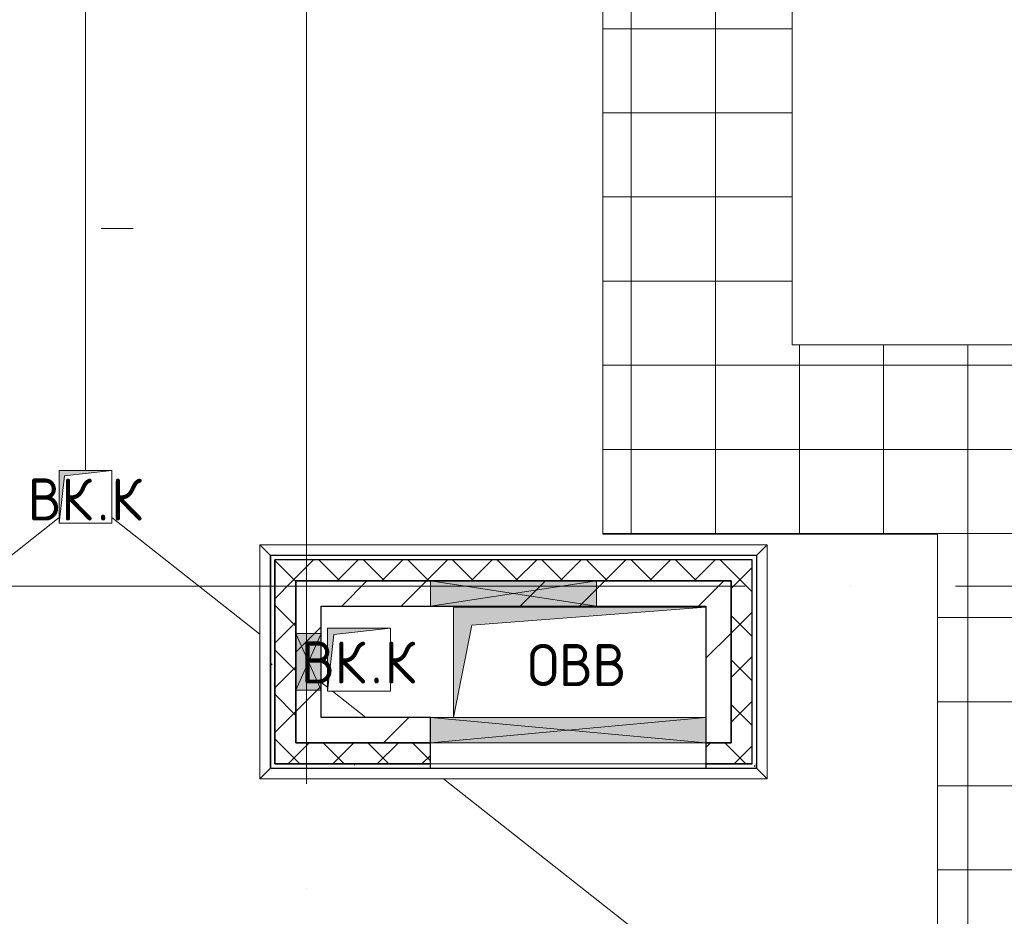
# Model space of a CAD drawing. Header units: millimetres. Extents: x -30540 to 150652, y -11730 to 123410.
# Tile 77 of 113: x 98292 to 102974, y 41780 to 46043. Entities that reach past the tile are written whole.
import ezdxf

# ---------------------------------------------------------------- set-up
doc = ezdxf.new("R2010")
doc.units = ezdxf.units.MM
doc.linetypes.add('ADSK_Линия сетки', pattern=[5000, 4000, -500, 0, -500])
for name, color, linetype, lineweight in [('A-____-NOTE-TEXT', 7, 'Continuous', 18), ('A-GENM-____-OTLN', 7, 'Continuous', 18), ('A-GLAZ-____-MCUT', 7, 'Continuous', 9), ('A-GLAZ-____-OTLN', 7, 'Continuous', 18), ('A-ROOF-____-OTLN', 7, 'Continuous', 18), ('A-ROOF-____-PATT', 7, 'Continuous', 18), ('A-WALL-____-MCUT', 7, 'Continuous', 40), ('A-WALL-____-OTLN', 7, 'Continuous', 18), ('A-WALL-____-PATT', 7, 'Continuous', 40), ('I-WALL-____-MCUT', 7, 'Continuous', 40), ('I-WALL-____-OTLN', 7, 'Continuous', 18), ('M-EQPM-____-OTLN', 7, 'Continuous', 18), ('P-SANR-FIXT-OTLN', 7, 'Continuous', 18), ('S-GRID-____-OTLN', 7, 'Continuous', 9)]:
    doc.layers.add(name, color=color, linetype=linetype, lineweight=lineweight)
doc.styles.add('GOST Common', font='GOST_Common.ttf', dxfattribs={"height": 200})
pattern_1 = [(45, (0, 0), (-424.264, 424.264), []), (45, (0, 282.8), (-424.264, 424.264), [])]
pattern_2 = [(45, (0, 0), (-106.06602, 106.06602), []), (135, (0, 0), (-106.06602, -106.06602), [])]
pattern_3 = [(0, (0, 0), (406.4, 101.6), [6.706, -298.094, 6.706, -298.094, -1625.6]), (0, (0, 0), (406.4, 101.6), [-609.6, 6.706, -602.894, 6.706, -298.094, -711.2]), (0, (0, 0), (406.4, 101.6), [-1524, 6.706, -196.494, 6.706, -501.294]), (120, (152.4, 50.8), (-291.18818, 301.15272), [6.706, -298.094, 6.706, -298.094, -1625.6]), (120, (152.4, 50.8), (-291.18818, 301.15272), [-609.6, 6.706, -602.894, 6.706, -298.094, -711.2]), (120, (152.4, 50.8), (-291.18818, 301.15272), [-1524, 6.706, -196.494, 6.706, -501.294]), (240, (203.2, 254), (-115.21182, -402.75272), [6.706, -298.094, 6.706, -298.094, -1625.6]), (240, (203.2, 254), (-115.21182, -402.75272), [-609.6, 6.706, -602.894, 6.706, -298.094, -711.2]), (240, (203.2, 254), (-115.21182, -402.75272), [-1524, 6.706, -196.494, 6.706, -501.294])]

# ---------------------------------------------------------------- blocks, each defined once
blk = doc.blocks.new('АР_Канал вертикальный прямоугольный - ВК_К-5750316-Кровля ЭЛ')
at = {"layer": 'M-EQPM-____-OTLN', "lineweight": 13, "true_color": 0xe2e2e2}
blk.add_hatch(color=254, dxfattribs=at).paths.add_polyline_path([(-150, -150), (-120, 120), (150, 150), (-150, 150)])
at = {"layer": 'M-EQPM-____-OTLN', "color": 253, "lineweight": 13, "true_color": 0xaaaaaa}
for p, q in [((150, 150), (-150, 150)), ((-150, 150), (-150, -150)), ((150, 150), (-150, 150)), ((-150, 150), (-150, -150)), ((-150, -150), (-150, 150)), ((-150, 150), (150, 150)), ((-120, 120), (150, 150)), ((-120, 120), (150, 150)), ((150, -150), (150, 150)), ((150, 150), (150, -150)), ((-150, -150), (-120, 120)), ((-150, -150), (-120, 120)), ((-150, -150), (150, -150)), ((150, -150), (-150, -150))]:
    blk.add_line(p, q, dxfattribs=at)
blk = doc.blocks.new('АР_Канал вертикальный прямоугольный - ОВВ-5757467-Кровля ЭЛ')
at = {"layer": 'M-EQPM-____-OTLN', "lineweight": 13, "true_color": 0xe2e2e2}
blk.add_hatch(color=254, dxfattribs=at).paths.add_polyline_path([(-600, -262.5), (-513.75, 176.25), (600, 262.5), (-600, 262.5)])
at = {"layer": 'M-EQPM-____-OTLN', "color": 253, "lineweight": 13, "true_color": 0xaaaaaa}
for p, q in [((600, 262.5), (-600, 262.5)), ((-600, 262.5), (-600, -262.5)), ((600, 262.5), (-600, 262.5)), ((-600, 262.5), (-600, -262.5)), ((-600, -262.5), (-600, 262.5)), ((-600, 262.5), (600, 262.5)), ((-513.75, 176.25), (600, 262.5)), ((-513.75, 176.25), (600, 262.5)), ((-600, -262.5), (-513.75, 176.25)), ((-600, -262.5), (-513.75, 176.25))]:
    blk.add_line(p, q, dxfattribs=at)
blk = doc.blocks.new('Воронка_21 - 2In Diameter-2088874-Кровля ЭЛ')
at = {"layer": 'P-SANR-FIXT-OTLN', "color": 253, "lineweight": 13, "true_color": 0xaaaaaa}
blk.add_line((98679.8, 45050), (98832.2, 45050), dxfattribs=at)
blk = doc.blocks.new('АР_Отверстие прямоугольное - ОВВ-6391445-Кровля ЭЛ')
at = {"layer": 'A-GLAZ-____-OTLN', "lineweight": 13, "true_color": 0xf0f0f0}
blk.add_hatch(color=7, dxfattribs=at).paths.add_polyline_path([(520, -60), (520, 60), (-270, 60), (-270, -60), (-198.8, -60)])
at = {"layer": 'A-GLAZ-____-MCUT', "color": 253, "lineweight": 15, "true_color": 0xaaaaaa}
for p, q in [((-270, 60), (-270, -60)), ((520, 60), (520, -60))]:
    blk.add_line(p, q, dxfattribs=at)
at = {"layer": 'A-GLAZ-____-OTLN', "color": 253, "lineweight": 5, "true_color": 0xaaaaaa}
for p, q in [((520, 60), (-270, -60)), ((-270, 60), (520, -60))]:
    blk.add_line(p, q, dxfattribs=at)
at = {"layer": 'A-GLAZ-____-OTLN', "color": 253, "lineweight": 13, "true_color": 0xaaaaaa}
for p, q in [((520, 60), (-270, 60)), ((-270, 60), (-270, -60)), ((520, -60), (520, 60)), ((-270, -60), (520, -60))]:
    blk.add_line(p, q, dxfattribs=at)
blk = doc.blocks.new('АР_Отверстие прямоугольное - ОВВ-5785469-Кровля ЭЛ')
at = {"layer": 'A-GLAZ-____-OTLN', "lineweight": 13, "true_color": 0xf0f0f0}
blk.add_hatch(color=7, dxfattribs=at).paths.add_polyline_path([(-530, -60), (780, -60), (780, 60), (-530, 60)])
at = {"layer": 'A-GLAZ-____-MCUT', "color": 253, "lineweight": 15, "true_color": 0xaaaaaa}
for p, q in [((-530, 60), (-530, -60)), ((780, 60), (780, -60))]:
    blk.add_line(p, q, dxfattribs=at)
at = {"layer": 'A-GLAZ-____-OTLN', "color": 253, "lineweight": 5, "true_color": 0xaaaaaa}
for p, q in [((780, 60), (-530, -60)), ((-530, 60), (780, -60))]:
    blk.add_line(p, q, dxfattribs=at)
at = {"layer": 'A-GLAZ-____-OTLN', "color": 253, "lineweight": 13, "true_color": 0xaaaaaa}
for p, q in [((780, 60), (-530, 60)), ((-530, 60), (-530, -60)), ((780, -60), (780, 60)), ((-530, -60), (780, -60))]:
    blk.add_line(p, q, dxfattribs=at)
blk = doc.blocks.new('АР_Отверстие прямоугольное1 - ВК-6638912-Кровля ЭЛ')
at = {"layer": 'A-GLAZ-____-OTLN', "lineweight": 13, "true_color": 0xf0f0f0}
blk.add_hatch(color=7, dxfattribs=at).paths.add_polyline_path([(-10, -60), (260, -60), (260, 60), (-10, 60)])
at = {"layer": 'A-GLAZ-____-MCUT', "color": 253, "lineweight": 15, "true_color": 0xaaaaaa}
for p, q in [((-10, 60), (-10, -60)), ((260, 60), (260, -60))]:
    blk.add_line(p, q, dxfattribs=at)
at = {"layer": 'A-GLAZ-____-OTLN', "color": 253, "lineweight": 5, "true_color": 0xaaaaaa}
for p, q in [((260, 60), (-10, -60)), ((-10, 60), (260, -60))]:
    blk.add_line(p, q, dxfattribs=at)
at = {"layer": 'A-GLAZ-____-OTLN', "color": 253, "lineweight": 13, "true_color": 0xaaaaaa}
for p, q in [((260, 60), (-10, 60)), ((-10, 60), (-10, -60)), ((260, -60), (260, 60)), ((-10, -60), (260, -60))]:
    blk.add_line(p, q, dxfattribs=at)
blk = doc.blocks.new('АР_Канал вертикальный прямоугольный - ВК_К-6176987-Кровля ЭЛ')
at = {"layer": 'M-EQPM-____-OTLN', "lineweight": 13, "true_color": 0xe2e2e2}
blk.add_hatch(color=254, dxfattribs=at).paths.add_polyline_path([(-125, -125), (-100, 100), (125, 125), (-125, 125)])
at = {"layer": 'M-EQPM-____-OTLN', "color": 253, "lineweight": 13, "true_color": 0xaaaaaa}
for p, q in [((125, 125), (-125, 125)), ((-125, 125), (-125, -125)), ((125, 125), (-125, 125)), ((-125, 125), (-125, -125)), ((-125, -125), (-125, 125)), ((-125, 125), (125, 125)), ((-125, -125), (-100, 100)), ((-125, -125), (-100, 100)), ((-100, 100), (125, 125)), ((-100, 100), (125, 125)), ((125, -125), (125, 125)), ((125, 125), (125, -125)), ((-125, -125), (125, -125)), ((125, -125), (-125, -125))]:
    blk.add_line(p, q, dxfattribs=at)
blk = doc.blocks.new('_GM_Dt-St-D_Фартук гнутый из оцинкованной стали_Пристенный_Тип 1__c-верхняя кромка с отгибом_ - ФС-1_3_50х70У100-1_5_t__RAL7016-6262802-Кровля ЭЛ')
at = {"layer": 'A-GENM-____-OTLN', "color": 253, "lineweight": 13, "true_color": 0xaaaaaa}
for p, q in [((0, 50), (2413, 50)), ((50, 0), (0, 50)), ((2413, 50), (2363, 0)), ((50, 0), (2363, 0)), ((50, 0), (50, -1.5)), ((2363, -1.5), (2363, 0)), ((71.5, -1.5), (2363, -1.5))]:
    blk.add_line(p, q, dxfattribs=at)
blk = doc.blocks.new('_GM_Dt-St-D_Фартук гнутый из оцинкованной стали_Пристенный_Тип 1__c-верхняя кромка с отгибом_ - ФС-1_3_50х70У100-1_5_t__RAL7016-6262808-Кровля ЭЛ')
at = {"layer": 'A-GENM-____-OTLN', "color": 253, "lineweight": 13, "true_color": 0xaaaaaa}
for p, q in [((0, 50), (1113, 50)), ((50, 0), (0, 50)), ((1113, 50), (1063, 0)), ((50, 0), (1063, 0)), ((50, 0), (50, -1.5)), ((1063, -1.5), (1063, 0)), ((50, -1.5), (1041.5, -1.5))]:
    blk.add_line(p, q, dxfattribs=at)
blk = doc.blocks.new('_GM_Dt-St-D_Фартук гнутый из оцинкованной стали_Пристенный_Тип 1__c-верхняя кромка с отгибом_ - ФС-1_3_50х70У100-1_5_t__RAL7016-6262805-Кровля ЭЛ')
at = {"layer": 'A-GENM-____-OTLN', "color": 253, "lineweight": 13, "true_color": 0xaaaaaa}
for p, q in [((0, -50), (50, 0)), ((50, 1.5), (50, 0)), ((1063, 0), (50, 0)), ((1063, 0), (1063, 1.5)), ((1063, 0), (1113, -50)), ((1113, -50), (0, -50))]:
    blk.add_line(p, q, dxfattribs=at)
blk = doc.blocks.new('_GM_Dt-St-D_Фартук гнутый из оцинкованной стали_Пристенный_Тип 1__c-верхняя кромка с отгибом_ - ФС-1_3_50х70У100-1_5_t__RAL7016-6262843-Кровля ЭЛ')
at = {"layer": 'A-GENM-____-OTLN', "color": 253, "lineweight": 13, "true_color": 0xaaaaaa}
for p, q in [((50, 1.5), (50, 0)), ((2363, 0), (50, 0)), ((2363, 0), (2363, 1.5)), ((2363, 0), (2413, -50)), ((0, -50), (50, 0)), ((2413, -50), (0, -50))]:
    blk.add_line(p, q, dxfattribs=at)
blk = doc.blocks.new('Наметкина 10_РД_АР_К4_отсоединено_rvt-1-Кровля ЭЛ')
at = {"layer": 'A-ROOF-____-PATT', "lineweight": 5, "true_color": 0xd2d2d2}
h = blk.add_hatch(dxfattribs=at)
h.set_pattern_fill('FP_22', color=254, style=0, pattern_type=2)
h.set_pattern_definition([(0, (0, 0), (0, 400), []), (90, (0, 0), (-400, 2e-14), [])])
h.paths.add_polyline_path([(103556.9, 36575), (103556.9, 44496.5), (101965.3, 44496.5), (101965.3, 48330), (101226.8, 48330), (101226.8, 48258.5), (101065.3, 48258.5), (101065.3, 43596.5), (102656.9, 43596.5), (102656.9, 37770), (95231.4, 37770), (94212.3, 38789.1), (91335.3, 38789.1), (91335.3, 37889.1), (93839.5, 37889.1), (94858.6, 36870), (99374.1, 36870), (99374.1, 36575), (100274.1, 36575), (100274.1, 36870), (102656.9, 36870), (102656.9, 36575)])
h.paths.add_polyline_path([(91235.3, 37889.1), (91235.3, 38789.1), (90982.3, 38789.1), (90982.3, 37889.1)])
at = {"layer": 'A-WALL-____-PATT', "lineweight": 5, "true_color": 0xaaaaaa}
h = blk.add_hatch(dxfattribs=at)
h.set_pattern_fill('FP_24', color=253, style=0, pattern_type=2)
h.set_pattern_definition(pattern_3)
h.paths.add_polyline_path([(99485.3, 42485), (99505.3, 42485), (99505.3, 43495), (99485.3, 43495), (99485.3, 42559.6)])
h = blk.add_hatch(dxfattribs=at)
h.set_pattern_fill('FP_21', color=253, style=0, pattern_type=2)
h.set_pattern_definition(pattern_2)
h.paths.add_polyline_path([(101675.3, 43375), (101675.3, 43475), (99505.3, 43475), (99505.3, 43375), (101338.3, 43375)])
h = blk.add_hatch(dxfattribs=at)
h.set_pattern_fill('FP_21', color=253, style=0, pattern_type=2)
h.set_pattern_definition(pattern_2)
h.paths.add_polyline_path([(101675.3, 42605), (101775.3, 42605), (101775.3, 43475), (101675.3, 43475), (101675.3, 43375)])
h = blk.add_hatch(dxfattribs=at)
h.set_pattern_fill('FP_21', color=253, style=0, pattern_type=2)
h.set_pattern_definition(pattern_2)
h.paths.add_polyline_path([(99605.3, 42505), (99605.3, 43375), (99505.3, 43375), (99505.3, 42505)])
h = blk.add_hatch(dxfattribs=at)
h.set_pattern_fill('FP_20', color=253, style=0, pattern_type=2)
h.set_pattern_definition(pattern_1)
h.paths.add_polyline_path([(101555.3, 43255), (101555.3, 43375), (99605.3, 43375), (99605.3, 43255), (101338.3, 43255)])
h = blk.add_hatch(dxfattribs=at)
h.set_pattern_fill('FP_20', color=253, style=0, pattern_type=2)
h.set_pattern_definition(pattern_1)
h.paths.add_polyline_path([(101555.3, 42605), (101675.3, 42605), (101675.3, 43375), (101555.3, 43375), (101555.3, 42725)])
h = blk.add_hatch(dxfattribs=at)
h.set_pattern_fill('FP_20', color=253, style=0, pattern_type=2)
h.set_pattern_definition(pattern_1)
h.paths.add_polyline_path([(99725.3, 42605), (99725.3, 43255), (99605.3, 43255), (99605.3, 42605)])
h = blk.add_hatch(dxfattribs=at)
h.set_pattern_fill('FP_20', color=253, style=0, pattern_type=2)
h.set_pattern_definition(pattern_1)
h.paths.add_polyline_path([(100245.3, 42605), (100245.3, 42725), (99725.3, 42725), (99725.3, 42605)])
h = blk.add_hatch(dxfattribs=at)
h.set_pattern_fill('FP_21', color=253, style=0, pattern_type=2)
h.set_pattern_definition(pattern_2)
h.paths.add_polyline_path([(101555.3, 42505), (101775.3, 42505), (101775.3, 42605), (101555.3, 42605)])
h.paths.add_polyline_path([(100245.3, 42505), (100245.3, 42605), (99605.3, 42605), (99605.3, 42505)])
h = blk.add_hatch(dxfattribs=at)
h.set_pattern_fill('FP_24', color=253, style=0, pattern_type=2)
h.set_pattern_definition(pattern_3)
h.paths.add_polyline_path([(101795.3, 42485), (101795.3, 42505), (101555.3, 42505), (101555.3, 42485)])
h.paths.add_polyline_path([(100245.3, 42485), (100245.3, 42505), (99505.3, 42505), (99505.3, 42485)])
at = {"layer": 'A-ROOF-____-OTLN', "color": 253, "lineweight": 13, "true_color": 0xaaaaaa}
for p, q in [((101965.3, 44496.5), (101965.3, 48330)), ((101065.3, 43596.5), (101065.3, 48258.5)), ((98605.3, 48075), (98605.3, 43900)), ((101965.3, 44496.5), (103556.9, 44496.5)), ((97626.8, 43003.9), (98480.3, 43676.5)), ((98730.3, 43676.5), (99433.8, 43122.1)), ((102656.9, 43596.5), (101065.3, 43596.5)), ((102656.9, 37770), (102656.9, 43596.5)), ((99725.3, 42892.4), (99755.3, 42868.8)), ((99779.1, 42850), (99937.7, 42725)), ((100307.6, 42433.5), (102656.9, 40582.2))]:
    blk.add_line(p, q, dxfattribs=at)
at = {"layer": 'A-WALL-____-MCUT', "color": 253, "lineweight": 30, "true_color": 0xaaaaaa}
for p, q in [((99485.3, 43495), (99485.3, 42485)), ((99505.3, 43495), (99485.3, 43495)), ((100245.3, 43475), (99505.3, 43475)), ((99505.3, 43475), (99505.3, 43375)), ((99505.3, 42505), (99505.3, 43475)), ((101035.3, 43475), (100245.3, 43475)), ((101675.3, 43475), (101035.3, 43475)), ((101775.3, 43475), (101675.3, 43475)), ((101775.3, 42605), (101775.3, 43475)), ((99505.3, 43375), (99505.3, 43125)), ((99605.3, 43375), (100245.3, 43375)), ((99605.3, 43125), (99605.3, 43375)), ((100245.3, 43375), (101035.3, 43375)), ((101035.3, 43375), (101675.3, 43375)), ((101675.3, 43375), (101675.3, 42605)), ((99505.3, 43125), (99505.3, 42855)), ((99605.3, 42855), (99605.3, 43125)), ((99505.3, 42855), (99505.3, 42505)), ((99605.3, 42605), (99605.3, 42855)), ((100245.3, 42605), (99605.3, 42605)), ((100245.3, 42505), (100245.3, 42605)), ((101675.3, 42605), (101555.3, 42605)), ((101555.3, 42605), (101555.3, 42505)), ((101775.3, 42505), (101775.3, 42605)), ((99485.3, 42485), (99505.3, 42485)), ((99505.3, 42505), (99605.3, 42505)), ((100245.3, 42505), (99505.3, 42505)), ((99505.3, 42485), (100245.3, 42485)), ((99605.3, 42505), (100245.3, 42505)), ((100245.3, 42485), (100245.3, 42505)), ((101555.3, 42505), (101775.3, 42505)), ((101775.3, 42505), (101555.3, 42505)), ((101555.3, 42505), (101555.3, 42485)), ((101555.3, 42485), (101795.3, 42485)), ((101795.3, 42485), (101795.3, 42505))]:
    blk.add_line(p, q, dxfattribs=at)
at = {"layer": 'A-WALL-____-OTLN', "color": 253, "lineweight": 13, "true_color": 0xaaaaaa}
for p, q in [((100245.3, 42605), (100245.3, 42559.6)), ((100245.3, 42605), (101555.3, 42605)), ((101555.3, 42605), (101555.3, 42505)), ((101555.3, 42505), (100245.3, 42505)), ((100245.3, 42505), (101555.3, 42505)), ((101555.3, 42485), (100245.3, 42485))]:
    blk.add_line(p, q, dxfattribs=at)
at = {"layer": 'I-WALL-____-MCUT', "color": 253, "lineweight": 30, "true_color": 0xaaaaaa}
for p, q in [((100245.3, 43375), (99605.3, 43375)), ((99605.3, 43375), (99605.3, 43255)), ((101035.3, 43375), (100245.3, 43375)), ((101555.3, 43375), (101035.3, 43375)), ((101675.3, 43375), (101555.3, 43375)), ((101675.3, 42605), (101675.3, 43375)), ((99605.3, 43255), (99605.3, 43125)), ((99725.3, 43255), (100245.3, 43255)), ((99725.3, 43125), (99725.3, 43255)), ((100245.3, 43255), (101035.3, 43255)), ((101035.3, 43255), (101555.3, 43255)), ((101555.3, 43255), (101555.3, 42725)), ((99605.3, 43125), (99605.3, 42855)), ((99725.3, 42855), (99725.3, 43125)), ((99605.3, 42855), (99605.3, 42605)), ((99725.3, 42725), (99725.3, 42855)), ((100245.3, 42725), (99725.3, 42725)), ((100245.3, 42605), (100245.3, 42725)), ((101555.3, 42725), (101555.3, 42605)), ((99605.3, 42605), (99725.3, 42605)), ((99725.3, 42605), (100245.3, 42605)), ((101555.3, 42605), (101675.3, 42605))]:
    blk.add_line(p, q, dxfattribs=at)
at = {"layer": 'I-WALL-____-OTLN', "color": 253, "lineweight": 13, "true_color": 0xaaaaaa}
for p, q in [((100245.3, 42725), (100245.3, 42605)), ((100245.3, 42725), (101555.3, 42725)), ((101555.3, 42725), (101555.3, 42605)), ((101555.3, 42605), (100245.3, 42605))]:
    blk.add_line(p, q, dxfattribs=at)
at = {"layer": 'A-GENM-____-OTLN', "color": 253, "lineweight": 13, "true_color": 0xaaaaaa}
for name, p in [('_GM_Dt-St-D_Фартук гнутый из оцинкованной стали_Пристенный_Тип 1__c-верхняя кромка с отгибом_ - ФС-1_3_50х70У100-1_5_t__RAL7016-6262802-Кровля ЭЛ', (99433.8, 43496.5)), ('_GM_Dt-St-D_Фартук гнутый из оцинкованной стали_Пристенный_Тип 1__c-верхняя кромка с отгибом_ - ФС-1_3_50х70У100-1_5_t__RAL7016-6262843-Кровля ЭЛ', (99433.8, 42483.5))]:
    blk.add_blockref(name, p, dxfattribs=at)
for name, p, rotation in [('_GM_Dt-St-D_Фартук гнутый из оцинкованной стали_Пристенный_Тип 1__c-верхняя кромка с отгибом_ - ФС-1_3_50х70У100-1_5_t__RAL7016-6262805-Кровля ЭЛ', (99483.8, 43546.5), 269.9999999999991), ('_GM_Dt-St-D_Фартук гнутый из оцинкованной стали_Пристенный_Тип 1__c-верхняя кромка с отгибом_ - ФС-1_3_50х70У100-1_5_t__RAL7016-6262808-Кровля ЭЛ', (101796.8, 43546.5), 270.0000000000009)]:
    blk.add_blockref(name, p, dxfattribs=dict(at, rotation=rotation))
at = {"layer": 'A-GLAZ-____-OTLN', "color": 253, "lineweight": 13, "true_color": 0xaaaaaa}
for name, p in [('АР_Отверстие прямоугольное - ОВВ-6391445-Кровля ЭЛ', (100515.3, 43315)), ('АР_Отверстие прямоугольное - ОВВ-5785469-Кровля ЭЛ', (100775.3, 42665))]:
    blk.add_blockref(name, p, dxfattribs=at)
at = {"layer": 'A-GLAZ-____-OTLN', "color": 253, "lineweight": 13, "true_color": 0xaaaaaa, "rotation": 89.99999999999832}
blk.add_blockref('АР_Отверстие прямоугольное1 - ВК-6638912-Кровля ЭЛ', (99665.3, 42865), dxfattribs=at)
at = {"layer": 'M-EQPM-____-OTLN', "color": 253, "lineweight": 13, "true_color": 0xaaaaaa}
for name, p in [('АР_Канал вертикальный прямоугольный - ВК_К-6176987-Кровля ЭЛ', (98605.3, 43775)), ('АР_Канал вертикальный прямоугольный - ОВВ-5757467-Кровля ЭЛ', (100955.3, 42987.5)), ('АР_Канал вертикальный прямоугольный - ВК_К-5750316-Кровля ЭЛ', (99905.3, 43000))]:
    blk.add_blockref(name, p, dxfattribs=at)
at = {"layer": 'P-SANR-FIXT-OTLN', "color": 253, "lineweight": 13, "true_color": 0xaaaaaa}
blk.add_blockref('Воронка_21 - 2In Diameter-2088874-Кровля ЭЛ', (0, 0), dxfattribs=at)
at = {"layer": 'A-____-NOTE-TEXT', "color": 253, "lineweight": 5, "true_color": 0xaaaaaa, "char_height": 200, "attachment_point": 1, "style": 'GOST Common'}
for s, insert, width in [('ВК', (98330.1, 43862.2), 400.844), ('\\fGOST Common|b0|i0|c204|p34|;К', (98727, 43862.2), 192.405), ('\\fGOST Common|b0|i0|c204|p34|;.', (98660.8, 43862.2), 80.169), ('ВК', (99630.1, 43087.2), 400.844), ('\\fGOST Common|b0|i0|c204|p34|;К', (100027, 43087.2), 192.405), ('ОВВ', (100707.1, 43074.7), 609.282), ('\\fGOST Common|b0|i0|c204|p34|;.', (99960.8, 43087.2), 80.169)]:
    blk.add_mtext(s, dxfattribs=dict(at, insert=insert, width=width))

msp = doc.modelspace()

# ---------------------------------------------------------------- linework, layer by layer
at = {"layer": 'S-GRID-____-OTLN', "color": 253, "linetype": 'ADSK_Линия сетки', "true_color": 0xaaaaaa}
for p, q in [((99655.3, -7590.4), (99655.3, 56550)), ((111741.6, 43350), (78589.2, 43350))]:
    msp.add_line(p, q, dxfattribs=at)

# ---------------------------------------------------------------- block references
at = {"lineweight": 5}
msp.add_blockref('Наметкина 10_РД_АР_К4_отсоединено_rvt-1-Кровля ЭЛ', (0, 0), dxfattribs=at)

doc.saveas('drawing.dxf')
